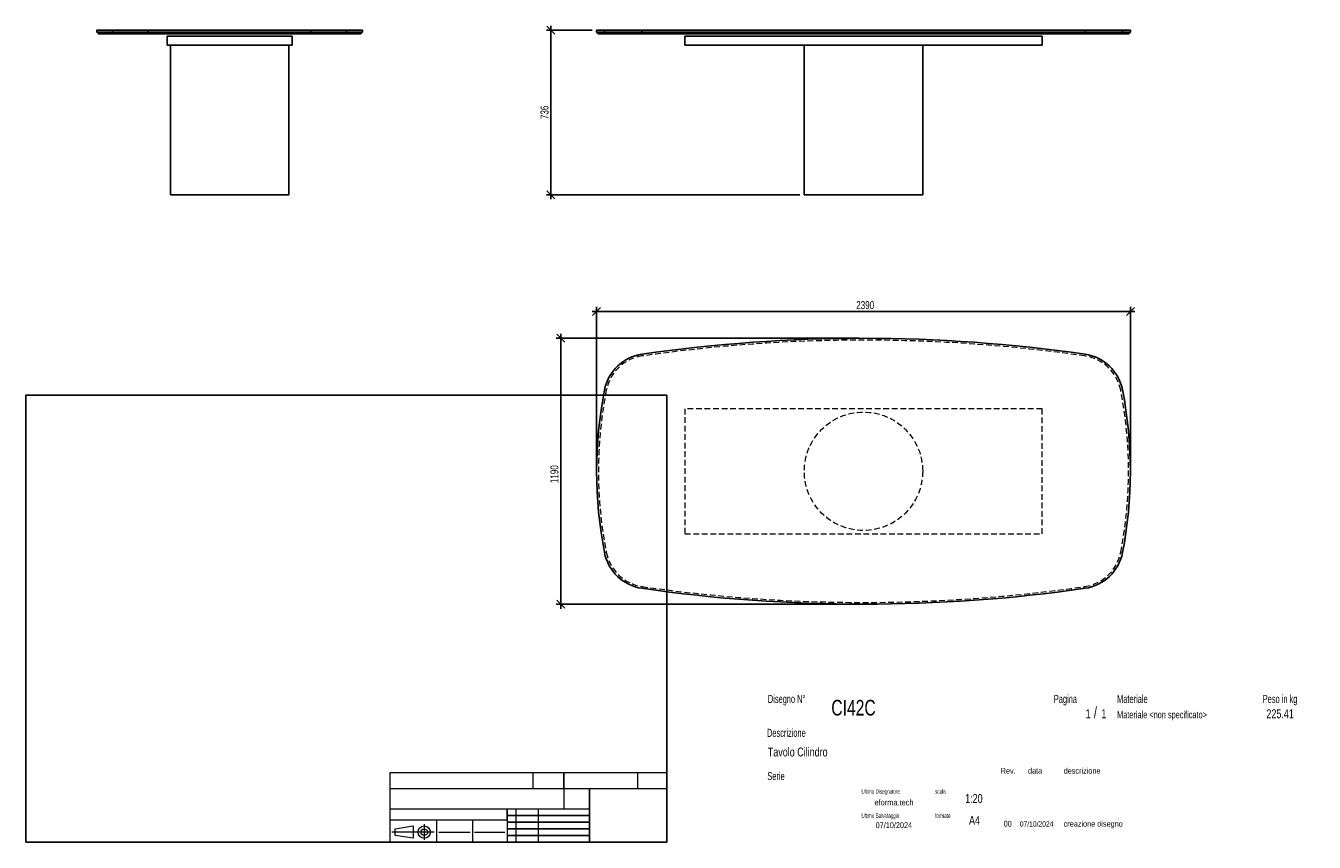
# Model space of a CAD drawing. Header units: millimetres. Extents: x 2 to 291, y 2 to 185.
import ezdxf

# ---------------------------------------------------------------- set-up
doc = ezdxf.new("R2010")
doc.units = ezdxf.units.MM
doc.linetypes.add('HIDDEN', pattern=[1.905, 1.27, -0.635])
doc.layers.add('FORMAT', color=7, linetype='Continuous')
doc.styles.add('SLDTEXTSTYLE0', font='TXT', dxfattribs={"width": 0.605})
doc.styles.add('SLDTEXTSTYLE1', font='TXT', dxfattribs={"width": 0.75})
doc.dimstyles.new('SLDDIMSTYLE0', dxfattribs={"dimtxt": 1.8, "dimasz": 1.8, "dimexe": 0, "dimexo": 0.0625, "dimgap": 0.45, "dimtad": 1, "dimlfac": 20, "dimrnd": 1e-09, "dimzin": 12, "dimdsep": 46, "dimtxsty": 'SLDTEXTSTYLE1', "dimblk1": 'OBLIQUE', "dimblk2": 'OBLIQUE', "dimsah": 1, "dimcen": 0.09, "dimadec": 0, "dimazin": 3, "dimtfac": 1, "dimtmove": 0, "dimatfit": 0, "dimldrblk": 'OBLIQUE', "dimfxl": 0, "dimfrac": 2, "dimtolj": 1, "dimtzin": 12, "dimarcsym": 0})

# ---------------------------------------------------------------- blocks, each defined once
blk = doc.blocks.new('_Oblique')
at = {"color": 0, "linetype": 'ByBlock', "lineweight": -2}
blk.add_line((-0.5, -0.5), (0.5, 0.5), dxfattribs=at)
blk = doc.blocks.new('_D')
at = {"layer": 'FORMAT', "color": 7}
for p, q in [((120.07, 184.19), (120.07, 185.19)), ((129.32, 184.19), (119.07, 184.19)), ((120.07, 184.19), (120.07, 147.39)), ((175.82, 147.39), (119.07, 147.39)), ((120.07, 147.39), (120.07, 146.39))]:
    blk.add_line(p, q, dxfattribs=at)
at = {"layer": 'FORMAT', "color": 7, "xscale": 1.8, "yscale": 1.8}
for p, rotation in [((120.07, 184.19), 270.0000000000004), ((120.07, 147.39), 90.0000000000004)]:
    blk.add_blockref('_Oblique', p, dxfattribs=dict(at, rotation=rotation))
at = {"layer": 'FORMAT', "color": 7, "insert": (117.75, 164.31), "char_height": 1.8, "attachment_point": 1, "rotation": 90, "style": 'SLDTEXTSTYLE1'}
blk.add_mtext('736', dxfattribs=at)
blk = doc.blocks.new('_D_1')
at = {"layer": 'FORMAT', "color": 7}
for p, q in [((122.28, 115.26), (122.28, 116.26)), ((189.07, 115.26), (121.28, 115.26)), ((122.28, 115.26), (122.28, 55.76)), ((189.07, 55.76), (121.28, 55.76)), ((122.28, 55.76), (122.28, 54.76))]:
    blk.add_line(p, q, dxfattribs=at)
at = {"layer": 'FORMAT', "color": 7, "xscale": 1.8, "yscale": 1.8}
for p, rotation in [((122.28, 115.26, 16.8), 270.0000000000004), ((122.28, 55.76, 16.8), 90.0000000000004)]:
    blk.add_blockref('_Oblique', p, dxfattribs=dict(at, rotation=rotation))
at = {"layer": 'FORMAT', "color": 7, "insert": (119.96, 82.85), "char_height": 1.8, "attachment_point": 1, "rotation": 90, "style": 'SLDTEXTSTYLE1'}
blk.add_mtext('1190', dxfattribs=at)
blk = doc.blocks.new('_D_2')
at = {"layer": 'FORMAT', "color": 7}
for p, q in [((130.32, 121.27), (129.32, 121.27)), ((130.32, 86.51), (130.32, 122.27)), ((249.82, 121.27), (130.32, 121.27)), ((249.82, 86.51), (249.82, 122.27)), ((249.82, 121.27), (250.82, 121.27))]:
    blk.add_line(p, q, dxfattribs=at)
at = {"layer": 'FORMAT', "color": 7, "xscale": 1.8, "yscale": 1.8}
blk.add_blockref('_Oblique', (130.32, 121.27, 16.8), dxfattribs=at)
at = {"layer": 'FORMAT', "color": 7, "xscale": 1.8, "yscale": 1.8, "rotation": 180.0000000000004}
blk.add_blockref('_Oblique', (249.82, 121.27, 16.8), dxfattribs=at)
at = {"layer": 'FORMAT', "color": 7, "insert": (188.44, 123.59), "char_height": 1.8, "attachment_point": 1, "style": 'SLDTEXTSTYLE1'}
blk.add_mtext('2390', dxfattribs=at)

msp = doc.modelspace()

# ---------------------------------------------------------------- linework, layer by layer
at = {"color": 7, "linetype": 'Continuous', "lineweight": 25}
for p, q in [((18.38897, 184.19439), (18.38897, 183.79439)), ((18.38897, 184.19439), (21.94712, 184.19439)), ((18.38897, 183.79439), (18.78897, 183.39439)), ((18.38897, 183.79439), (21.94712, 183.79439)), ((22.34303, 183.39439), (18.78897, 183.39439)), ((21.94712, 184.19439), (21.94712, 183.79439)), ((21.94712, 184.19439), (29.92776, 184.19439)), ((21.94712, 183.79439), (29.92776, 183.79439)), ((21.94712, 183.79439), (22.34303, 183.39439)), ((30.00444, 183.39439), (22.34303, 183.39439)), ((29.92776, 184.19439), (29.92776, 183.79439)), ((29.92776, 184.19439), (66.35018, 184.19439)), ((29.92776, 183.79439), (66.35018, 183.79439)), ((29.92776, 183.79439), (30.00444, 183.39439)), ((66.2735, 183.39439), (30.00444, 183.39439)), ((34.13897, 180.89439), (34.13897, 182.89439)), ((34.13897, 182.89439), (62.13897, 182.89439)), ((62.13897, 180.89439), (62.13897, 182.89439)), ((66.35018, 183.79439), (66.2735, 183.39439)), ((73.93491, 183.39439), (66.2735, 183.39439)), ((66.35018, 184.19439), (66.35018, 183.79439)), ((66.35018, 184.19439), (74.33082, 184.19439)), ((66.35018, 183.79439), (74.33082, 183.79439)), ((74.33082, 183.79439), (73.93491, 183.39439)), ((77.48897, 183.39439), (73.93491, 183.39439)), ((74.33082, 184.19439), (74.33082, 183.79439)), ((74.33082, 184.19439), (77.88897, 184.19439)), ((74.33082, 183.79439), (77.88897, 183.79439)), ((77.48897, 183.39439), (77.88897, 183.79439)), ((77.88897, 183.79439), (77.88897, 184.19439)), ((130.32053, 184.19439), (130.32053, 183.79439)), ((130.32053, 184.19439), (132.08239, 184.19439)), ((130.32053, 183.79439), (130.72053, 183.39439)), ((130.32053, 183.79439), (132.08239, 183.79439)), ((132.47497, 183.39439), (130.72053, 183.39439)), ((132.08239, 184.19439), (132.08239, 183.79439)), ((132.08239, 184.19439), (140.46956, 184.19439)), ((132.08239, 183.79439), (140.46956, 183.79439)), ((132.47497, 183.39439), (132.08239, 183.79439)), ((140.52666, 183.39439), (132.47497, 183.39439)), ((140.46956, 184.19439), (140.46956, 183.79439)), ((140.46956, 184.19439), (239.6715, 184.19439)), ((140.46956, 183.79439), (239.6715, 183.79439)), ((140.52666, 183.39439), (140.46956, 183.79439)), ((239.61441, 183.39439), (140.52666, 183.39439)), ((150.07053, 180.89439), (150.07053, 182.89439)), ((150.07053, 182.89439), (230.07053, 182.89439)), ((230.07053, 180.89439), (230.07053, 182.89439)), ((239.6715, 183.79439), (239.61441, 183.39439)), ((247.6661, 183.39439), (239.61441, 183.39439)), ((239.6715, 184.19439), (239.6715, 183.79439)), ((239.6715, 184.19439), (248.05868, 184.19439)), ((239.6715, 183.79439), (248.05868, 183.79439)), ((248.05868, 183.79439), (247.6661, 183.39439)), ((249.42053, 183.39439), (247.6661, 183.39439)), ((248.05868, 184.19439), (248.05868, 183.79439)), ((248.05868, 184.19439), (249.82053, 184.19439)), ((248.05868, 183.79439), (249.82053, 183.79439)), ((249.42053, 183.39439), (249.82053, 183.79439)), ((249.82053, 183.79439), (249.82053, 184.19439)), ((34.13897, 180.89439), (62.13897, 180.89439)), ((34.88897, 180.89439), (34.88897, 147.39439)), ((61.38897, 147.39439), (61.38897, 180.89439)), ((150.07053, 180.89439), (230.07053, 180.89439)), ((176.82053, 180.89439), (176.82053, 147.39439)), ((203.32053, 147.39439), (203.32053, 180.89439)), ((34.88897, 147.39439), (61.38897, 147.39439)), ((176.82053, 147.39439), (190.07053, 147.39439)), ((190.07053, 147.39439), (203.32053, 147.39439))]:
    msp.add_line(p, q, dxfattribs=at)
at = {"color": 7, "linetype": 'HIDDEN', "lineweight": 18}
for p, q in [((140.52666, 111.30284), (140.46956, 111.69875)), ((239.6715, 111.69875), (239.61441, 111.30284)), ((132.47497, 103.64143), (132.08239, 103.71811)), ((248.05868, 103.71811), (247.6661, 103.64143)), ((150.07053, 99.5069), (150.07053, 71.5069)), ((230.07053, 99.5069), (150.07053, 99.5069)), ((230.07053, 71.5069), (230.07053, 99.5069)), ((150.07053, 71.5069), (230.07053, 71.5069)), ((132.47497, 67.37237), (132.08239, 67.29569)), ((248.05868, 67.29569), (247.6661, 67.37237)), ((140.52666, 59.71096), (140.46956, 59.31505)), ((239.6715, 59.31505), (239.61441, 59.71096))]:
    msp.add_line(p, q, dxfattribs=at)
msp.add_circle((190.07053, 85.5069), 13.25, dxfattribs=at)
at = {"color": 7, "linetype": 'Continuous', "lineweight": 25}
for centre, radius, start, end in [((190.07053, -232.2431), 347.5, 81.7937671, 98.2062329), ((141.89693, 101.80114), 10, 98.2062329, 168.9481681), ((238.24414, 101.80114), 10, 11.0518319, 81.7937671), ((225.32053, 85.5069), 95, 168.9481681, 191.0518319), ((154.82053, 85.5069), 95, 348.9481681, 11.0518319), ((141.89693, 69.21266), 10, 191.0518319, 261.7937671), ((238.24414, 69.21266), 10, 278.2062329, 348.9481681), ((190.07053, 403.2569), 347.5, 261.7937671, 278.2062329)]:
    msp.add_arc(centre, radius, start, end, dxfattribs=at)
at = {"color": 7, "linetype": 'HIDDEN', "lineweight": 18}
for centre, radius, start, end in [((190.07053, -232.2431), 347.1, 81.7937671, 98.2062329), ((141.89693, 101.80114), 9.6, 98.2062329, 168.9481681), ((238.24414, 101.80114), 9.6, 11.0518319, 81.7937671), ((225.32053, 85.5069), 94.6, 168.9481681, 191.0518319), ((154.82053, 85.5069), 94.6, 348.9481681, 11.0518319), ((141.89693, 69.21266), 9.6, 191.0518319, 261.7937671), ((238.24414, 69.21266), 9.6, 278.2062329, 348.9481681), ((190.07053, 403.2569), 347.1, 261.7937671, 278.2062329)]:
    msp.add_arc(centre, radius, start, end, dxfattribs=at)
at = {"layer": 'FORMAT', "color": 251, "true_color": 0x484848}
for p, q in [((2.5, 102.5), (146, 102.5)), ((2.5, 102.5), (2.5, 2.5)), ((146, 102.5), (146, 2.5)), ((2.5, 2.5), (146, 2.5))]:
    msp.add_line(p, q, dxfattribs=at)
at = {"layer": 'FORMAT', "color": 251, "lineweight": 18, "true_color": 0x484848}
for p, q in [((146, 18), (84, 18)), ((84, 18), (84, 2.5)), ((116, 18), (116, 14.5)), ((139.5, 18), (139.5, 14.5)), ((84, 14.5), (146, 14.5)), ((84, 10), (123, 10)), ((112.25, 10), (112.25, 2.5)), ((117.25, 10), (117.25, 2.5)), ((123, 10), (128.75, 10)), ((84, 7.5), (110.25, 7.5)), ((85.22616, 5.51421), (89.22616, 6.13921)), ((89.22616, 6.13921), (89.22616, 3.38921)), ((91.73012, 6.52038), (91.73012, 3.03025)), ((94.5, 7.5), (94.5, 2.5)), ((102.5, 7.5), (102.5, 2.5)), ((110.25, 7.5), (110.25, 2.5)), ((93.94146, 4.76421), (84.44672, 4.76421)), ((85.22616, 4.01421), (85.22616, 5.51421)), ((89.22616, 3.38921), (85.22616, 4.01421)), ((95, 4.75), (102, 4.75)), ((103, 4.75), (109.75, 4.75))]:
    msp.add_line(p, q, dxfattribs=at)
at = {"layer": 'FORMAT', "color": 7}
for p, q in [((123, 14.5), (123, 18)), ((128.75, 10), (128.75, 14.5)), ((110.25, 7.5), (110.25, 10)), ((128.75, 2.5), (128.75, 10)), ((110.25, 8.5), (128.75, 8.5)), ((110.25, 7), (128.75, 7)), ((110.25, 5.5), (128.75, 5.5)), ((110.25, 4), (128.75, 4)), ((110.25, 2.5), (128.75, 2.5))]:
    msp.add_line(p, q, dxfattribs=at)
at = {"layer": 'FORMAT', "color": 7, "lineweight": 18}
msp.add_line((123, 14.5), (123, 10), dxfattribs=at)
at = {"layer": 'FORMAT', "color": 251, "lineweight": 18, "true_color": 0x484848}
for radius in [1.375, 0.75]:
    msp.add_circle((91.73012, 4.76421), radius, dxfattribs=at)

# ---------------------------------------------------------------- texts
at = {"color": 18, "linetype": 'Continuous', "lineweight": 0, "true_color": 0x060606, "insert": (280.29073, 32.24796), "char_height": 2, "attachment_point": 1, "style": 'SLDTEXTSTYLE1'}
msp.add_mtext('225.41', dxfattribs=at)
at = {"layer": 'FORMAT', "color": 18, "true_color": 0x060606}
for s, insert, char_height, attachment_point, style in [('Disegno N°', (168.65209, 35.46055), 1.8, 1, 'SLDTEXTSTYLE0'), ('Pagina', (232.68578, 35.4642), 1.8, 1, 'SLDTEXTSTYLE0'), ('Materiale', (246.84637, 35.4642), 1.8, 1, 'SLDTEXTSTYLE0'), ('Peso in kg', (279.45834, 35.4642), 1.8, 1, 'SLDTEXTSTYLE0'), ('CI42C', (182.85785, 34.35127), 3.5, 1, 'SLDTEXTSTYLE1'), ('1', (239.82456, 32.24796), 2, 1, 'SLDTEXTSTYLE1'), ('/', (241.64155, 32.74597), 2.5, 1, 'SLDTEXTSTYLE1'), ('1', (243.32047, 32.24796), 2, 1, 'SLDTEXTSTYLE1'), ('Materiale <non specificato>', (246.84637, 31.8349), 1.5875, 1, 'SLDTEXTSTYLE1'), ('Descrizione', (168.45959, 27.87301), 1.8, 1, 'SLDTEXTSTYLE0'), ('Tavolo Cilindro', (168.65209, 23.69153), 2, 1, 'SLDTEXTSTYLE1'), ('Serie', (168.54671, 18.20074), 1.8, 1, 'SLDTEXTSTYLE0'), ('Rev.', (220.80434, 19.14061), 1.3, 1, 'SLDTEXTSTYLE1'), ('data', (226.90583, 19.14061), 1.3, 1, 'SLDTEXTSTYLE1'), ('descrizione', (234.88928, 19.14061), 1.3, 1, 'SLDTEXTSTYLE1'), ('Ultimo Disegnatore', (189.61829, 14.3444), 1, 1, 'SLDTEXTSTYLE0'), ('scala', (206.10636, 14.3444), 1, 1, 'SLDTEXTSTYLE0'), ('1:20', (212.8317, 13.28812), 2, 1, 'SLDTEXTSTYLE1'), ('Ultimo Salvataggio', (189.61829, 8.93841), 1, 1, 'SLDTEXTSTYLE0'), ('formato', (206.10636, 8.93841), 1, 1, 'SLDTEXTSTYLE0'), ('07/10/2024', (196.86819, 6.95548), 1.3, 2, 'SLDTEXTSTYLE1'), ('A4', (213.69281, 8.39825), 2, 1, 'SLDTEXTSTYLE1'), ('00', (221.45534, 7.2775), 1.3, 1, 'SLDTEXTSTYLE1'), ('07/10/2024', (225.06555, 7.1779), 1.2, 1, 'SLDTEXTSTYLE1'), ('creazione disegno', (234.88928, 7.2775), 1.3, 1, 'SLDTEXTSTYLE1')]:
    msp.add_mtext(s, dxfattribs=dict(at, insert=insert, char_height=char_height, attachment_point=attachment_point, style=style))
at = {"layer": 'FORMAT', "color": 18, "true_color": 0x020202, "insert": (196.90354, 12.06285), "char_height": 1.3229167, "attachment_point": 2, "style": 'SLDTEXTSTYLE1'}
msp.add_mtext('eforma.tech', dxfattribs=at)

# ---------------------------------------------------------------- dimensions: what is measured, and where the dimension line sits
at = {"layer": 'FORMAT', "color": 7}
for base, p1, p2, angle, picture, middle in [((120.07053, 147.39439), (130.32053, 184.19439), (176.82053, 147.39439), 90, '_D', (120.07053, 166.3079)), ((130.32053, 121.26863), (249.82053, 85.5069), (130.32053, 85.5069), 0, '_D_2', (191.09536, 121.26863)), ((122.27577, 55.7569), (190.07053, 115.2569), (190.07053, 55.7569), 90, '_D_1', (122.27577, 85.50874))]:
    dim = msp.add_linear_dim(base=base, p1=p1, p2=p2, angle=angle, dimstyle='SLDDIMSTYLE0', dxfattribs=at)
    dim.commit()
    dim.dimension.update_dxf_attribs({"geometry": picture, "text_midpoint": middle, "dimtype": 160})

doc.saveas('drawing.dxf')
